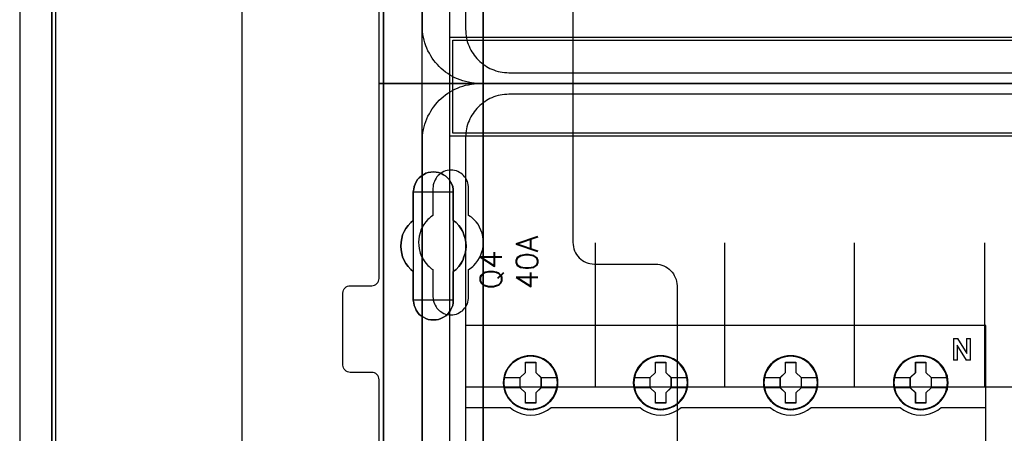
# Model space of a CAD drawing. Extents: x -543332 to -323966, y -9028 to 137422.
# Tile 127 of 250: x -445747 to -444383, y 26109 to 26681. Entities that reach past the tile are written whole.
import ezdxf

# ---------------------------------------------------------------- set-up
doc = ezdxf.new("R2010")
doc.units = 0
doc.header["$MEASUREMENT"] = 0
doc.layers.get('0').update_dxf_attribs({"color": 8})
for name, color, linetype in [('30', 7, 'Continuous'), ('45', 8, 'Continuous'), ('5', 7, 'Continuous'), ('50', 7, 'Continuous')]:
    doc.layers.add(name, color=color, linetype=linetype)
doc.styles.get("Standard").update_dxf_attribs({"font": 'txt', "bigfont": 'BIGFONT.SHX'})

# ---------------------------------------------------------------- blocks, each defined once
blk = doc.blocks.new('*U1106')
at = {"layer": '5', "color": 7}
for points in [[(452.691009, -801.191648), (452.691009, -20.805704)], [(452.691009, -20.805704), (452.691009, -801.191648)], [(498.624489, -386.338651), (498.624489, -323.250088), (498.624489, -298.744188), (498.624489, -173.234937), (498.624489, -148.780413), (498.624489, -78.807593), (498.624489, -73.721462), (499.243182, -73.721462), (511.823274, -73.721462), (512.441967, -73.721462), (512.441967, -78.807593), (512.441967, -78.807593), (512.441967, -386.338651)], [(512.442723, -386.341247), (512.442723, -78.807635), (512.442723, -73.721462), (511.824042, -73.721462), (511.824042, -73.721462), (499.244201, -73.721462), (498.62552, -73.721462), (498.62552, -78.807635), (498.62552, -148.781036), (498.62552, -173.235764), (498.62552, -298.746057), (498.62552, -323.25216), (498.62552, -386.341247)]]:
    blk.add_lwpolyline(points, dxfattribs=at)
at = {"layer": '5', "color": 59}
blk.add_lwpolyline([(452.691009, -12.740183), (452.691009, -801.190946), (452.691009, -12.740183)], close=True, dxfattribs=at)
at = {"layer": '5', "color": 7}
for points in [[(512.440072, -386.34188), (512.440072, -78.808532), (512.440072, -386.34188)], [(498.62552, -173.235771), (498.62552, -298.746832), (498.62552, -173.235771)], [(508.267581, -254.459032), (508.680179, -254.76733), (509.041202, -255.178395), (509.35065, -255.589461), (509.608524, -256.000526), (509.763248, -256.462974), (509.917972, -256.976805), (510.021122, -257.490636), (510.072696, -258.004468), (510.021122, -258.518299), (509.917972, -259.03213), (509.763248, -259.494579), (509.608524, -260.00841), (509.35065, -260.419475), (509.041202, -260.83054), (508.680179, -261.241605), (508.267581, -261.549904), (508.267581, -265.506405), (508.267581, -265.866087), (508.216007, -266.225769), (508.061283, -266.534068), (507.906558, -266.89375), (507.70026, -267.150666), (507.493961, -267.458964), (507.236087, -267.664497), (506.926639, -267.870029), (506.565616, -268.024179), (506.256168, -268.178328), (505.895145, -268.229711), (505.534122, -268.229711), (505.173099, -268.229711), (504.812076, -268.178328), (504.502628, -268.024179), (504.141605, -267.870029), (503.832156, -267.664497), (503.574283, -267.458964), (503.316409, -267.150666), (503.161685, -266.89375), (503.006961, -266.534068), (502.852237, -266.225769), (502.800662, -265.866087), (502.749087, -265.506405), (502.749087, -261.549904), (502.388064, -261.241605), (502.027041, -260.83054), (501.717593, -260.419475), (501.459719, -260.00841), (501.253421, -259.494579), (501.150271, -259.03213), (501.047122, -258.518299), (500.995547, -258.004468), (501.047122, -257.490636), (501.150271, -256.976805), (501.253421, -256.462974), (501.459719, -256.000526), (501.717593, -255.589461), (502.027041, -255.178395), (502.388064, -254.76733), (502.749087, -254.459032), (502.749087, -250.50253), (502.800662, -250.142848), (502.852237, -249.783167), (503.006961, -249.423485), (503.161685, -249.115186), (503.316409, -248.806887), (503.574283, -248.549971), (503.832156, -248.344439), (504.141605, -248.138906), (504.502628, -247.933374), (504.812076, -247.830607), (505.173099, -247.779224), (505.534122, -247.727841), (505.895145, -247.779224), (506.256168, -247.830607), (506.565616, -247.933374), (506.926639, -248.138906), (507.236087, -248.344439), (507.493961, -248.549971), (507.70026, -248.806887), (507.906558, -249.115186), (508.061283, -249.423485), (508.216007, -249.783167), (508.267581, -250.142848), (508.267581, -250.50253), (508.267581, -254.459032)], [(506.926639, -248.138906), (506.565616, -247.933374), (506.256168, -247.830607), (505.895145, -247.779224), (505.534122, -247.727841), (505.173099, -247.779224), (504.812076, -247.830607), (504.502628, -247.933374), (504.141605, -248.138906), (503.832156, -248.344439), (503.574283, -248.549971), (503.316409, -248.806887), (503.161685, -249.115186), (503.006961, -249.423485), (502.852237, -249.783167), (502.800662, -250.142848), (502.749087, -250.50253), (502.749087, -254.459032), (502.388064, -254.76733), (502.027041, -255.178395), (501.717593, -255.589461), (501.459719, -256.000526), (501.253421, -256.462974), (501.150271, -256.976805), (501.047122, -257.490636), (500.995547, -258.004468), (501.047122, -258.518299), (501.150271, -259.03213), (501.253421, -259.494579), (501.459719, -260.00841), (501.717593, -260.419475), (502.027041, -260.83054), (502.388064, -261.241605), (502.749087, -261.549904), (502.749087, -265.506405), (502.800662, -265.866087), (502.852237, -266.225769), (503.006961, -266.534068), (503.161685, -266.89375), (503.316409, -267.150666), (503.574283, -267.458964), (503.832156, -267.664497), (504.141605, -267.870029), (504.502628, -268.024179), (504.812076, -268.178328), (505.173099, -268.229711), (505.534122, -268.229711), (505.895145, -268.229711), (506.256168, -268.178328), (506.565616, -268.024179), (506.926639, -267.870029), (507.236087, -267.664497), (507.493961, -267.458964), (507.70026, -267.150666), (507.906558, -266.89375), (508.061283, -266.534068), (508.216007, -266.225769), (508.267581, -265.866087), (508.267581, -265.506405), (508.267581, -261.549904), (508.680179, -261.241605), (509.041202, -260.83054), (509.35065, -260.419475), (509.608524, -260.00841), (509.763248, -259.494579), (509.917972, -259.03213), (510.021122, -258.518299), (510.072696, -258.004468), (510.021122, -257.490636), (509.917972, -256.976805), (509.763248, -256.462974), (509.608524, -256.000526), (509.35065, -255.589461), (509.041202, -255.178395), (508.680179, -254.76733), (508.267581, -254.459032), (508.267581, -250.50253), (508.267581, -250.142848), (508.216007, -249.783167), (508.061283, -249.423485), (507.906558, -249.115186), (507.70026, -248.806887), (507.493961, -248.549971), (507.236087, -248.344439), (506.926639, -248.138906)], [(506.926639, -248.138906), (506.565616, -247.933374), (506.256168, -247.830607), (505.895145, -247.779224), (505.534122, -247.727841), (505.173099, -247.779224), (504.812076, -247.830607), (504.502628, -247.933374), (504.141605, -248.138906), (503.832156, -248.344439), (503.574283, -248.549971), (503.316409, -248.806887), (503.161685, -249.115186), (503.006961, -249.423485), (502.852237, -249.783167), (502.800662, -250.142848), (502.749087, -250.50253), (502.749087, -254.459032), (502.388064, -254.76733), (502.027041, -255.178395), (501.717593, -255.589461), (501.459719, -256.000526), (501.253421, -256.462974), (501.150271, -256.976805), (501.047122, -257.490636), (500.995547, -258.004468), (501.047122, -258.518299), (501.150271, -259.03213), (501.253421, -259.494579), (501.459719, -260.00841), (501.717593, -260.419475), (502.027041, -260.83054), (502.388064, -261.241605), (502.749087, -261.549904), (502.749087, -265.506405), (502.800662, -265.866087), (502.852237, -266.225769), (503.006961, -266.534068), (503.161685, -266.89375), (503.316409, -267.150666), (503.574283, -267.458964), (503.832156, -267.664497), (504.141605, -267.870029), (504.502628, -268.024179), (504.812076, -268.178328), (505.173099, -268.229711), (505.534122, -268.229711), (505.895145, -268.229711), (506.256168, -268.178328), (506.565616, -268.024179), (506.926639, -267.870029), (507.236087, -267.664497), (507.493961, -267.458964), (507.70026, -267.150666), (507.906558, -266.89375), (508.061283, -266.534068), (508.216007, -266.225769), (508.267581, -265.866087), (508.267581, -265.506405), (508.267581, -261.549904), (508.680179, -261.241605), (509.041202, -260.83054), (509.35065, -260.419475), (509.608524, -260.00841), (509.763248, -259.494579), (509.917972, -259.03213), (510.021122, -258.518299), (510.072696, -258.004468), (510.021122, -257.490636), (509.917972, -256.976805), (509.763248, -256.462974), (509.608524, -256.000526), (509.35065, -255.589461), (509.041202, -255.178395), (508.680179, -254.76733), (508.267581, -254.459032), (508.267581, -250.50253), (508.267581, -250.142848), (508.216007, -249.783167), (508.061283, -249.423485), (507.906558, -249.115186), (507.70026, -248.806887), (507.493961, -248.549971), (507.236087, -248.344439), (506.926639, -248.138906)], [(508.26734, -250.505736), (508.26734, -250.145639), (508.215757, -249.785541), (508.061006, -249.425444), (507.906254, -249.116789), (507.69992, -248.808134), (507.493585, -248.550921), (507.235666, -248.345151), (506.926164, -248.139381), (506.565078, -247.933611), (506.255575, -247.830726), (505.894489, -247.779284), (505.533403, -247.727841), (505.172317, -247.779284), (504.811231, -247.830726), (504.501729, -247.933611), (504.140643, -248.139381), (503.83114, -248.345151), (503.573222, -248.550921), (503.315303, -248.808134), (503.160552, -249.116789), (503.005801, -249.425444), (502.85105, -249.785541), (502.799466, -250.145639), (502.747882, -250.505736), (508.26734, -250.505736)], [(502.747882, -250.503088), (502.747882, -254.462051), (502.747882, -250.503088)], [(508.264689, -254.462051), (508.264689, -250.503088), (508.264689, -254.462051)], [(502.750533, -254.459403), (502.389213, -254.767738), (502.027892, -255.178852), (501.718188, -255.589966), (501.460102, -256.001079), (501.253633, -256.463582), (501.150399, -256.977474), (501.047164, -257.491366), (500.995547, -258.005258), (501.047164, -258.51915), (501.150399, -259.033041), (501.253633, -259.495544), (501.460102, -260.009436), (501.718188, -260.42055), (502.027892, -260.831663), (502.389213, -261.242777), (502.750533, -261.551112), (502.750533, -254.459403)], [(508.264689, -261.551112), (508.677948, -261.242777), (509.03955, -260.831663), (509.349494, -260.42055), (509.60778, -260.009436), (509.762752, -259.495544), (509.917724, -259.033041), (510.021039, -258.51915), (510.072696, -258.005258), (510.021039, -257.491366), (509.917724, -256.977474), (509.762752, -256.463582), (509.60778, -256.001079), (509.349494, -255.589966), (509.03955, -255.178852), (508.677948, -254.767738), (508.264689, -254.459403), (508.264689, -261.551112)], [(502.747882, -261.548464), (502.747882, -265.507427), (502.747882, -261.548464)], [(508.264689, -265.507427), (508.264689, -261.548464), (508.264689, -265.507427)], [(502.747882, -265.504779), (502.799466, -265.864676), (502.85105, -266.224573), (503.005801, -266.533055), (503.160552, -266.892952), (503.315303, -267.150021), (503.573222, -267.458504), (503.83114, -267.664159), (504.140643, -267.869815), (504.501729, -268.024056), (504.811231, -268.178298), (505.172317, -268.229711), (505.533403, -268.229711), (505.894489, -268.229711), (506.255575, -268.178298), (506.565078, -268.024056), (506.926164, -267.869815), (507.235666, -267.664159), (507.493585, -267.458504), (507.69992, -267.150021), (507.906254, -266.892952), (508.061006, -266.533055), (508.215757, -266.224573), (508.26734, -265.864676), (508.26734, -265.504779), (502.747882, -265.504779)]]:
    blk.add_lwpolyline(points, close=True, dxfattribs=at)
at = {"layer": '50', "color": 7}
for points in [[(448.234617, -20.558787), (448.234617, -801.133213)], [(453.20531, -20.552831), (453.20531, -801.136518)], [(478.978688, -84.554755), (478.978688, -397.907699)], [(503.983265, -85.921426), (839.76091, -85.921426), (839.76091, -735.000783), (503.983265, -735.000783), (503.983265, -85.921426)], [(507.824617, -92.486155), (835.919558, -92.486155), (835.919558, -379.414356), (507.824617, -379.414356), (507.824617, -92.486155)], [(507.824617, -229.100851), (835.919558, -229.100851), (835.919558, -242.79966), (507.824617, -242.79966), (507.824617, -229.100851)]]:
    blk.add_lwpolyline(points, dxfattribs=at)
blk.add_lwpolyline([(508.238179, -229.513961), (835.505996, -229.513961), (835.505996, -242.386551), (508.238179, -242.386551), (508.238179, -229.513961)], close=True, dxfattribs=at)
blk = doc.blocks.new('*U1107')
at = {"layer": '50', "color": 7}
for points in [[(832.001083, -235.501397), (512.000243, -235.501397), (511.580239, -235.501397), (511.181235, -235.459362), (510.782232, -235.417327), (510.383228, -235.333258), (509.984225, -235.249188), (509.606221, -235.144101), (509.228218, -235.017997), (508.871215, -234.870875), (508.514212, -234.723754), (508.178209, -234.534597), (507.842206, -234.345441), (507.506203, -234.135267), (507.1912, -233.925093), (506.897197, -233.672885), (506.603195, -233.420676), (506.330192, -233.168468), (506.07819, -232.895242), (505.826188, -232.600998), (505.574186, -232.306755), (505.364184, -231.991494), (505.154182, -231.655216), (504.96518, -231.318938), (504.776178, -230.98266), (504.629177, -230.625365), (504.482176, -230.26807), (504.356175, -229.889757), (504.251174, -229.511444), (504.167173, -229.112114), (504.083172, -228.712784), (504.041172, -228.313453), (503.999172, -227.914123), (503.999172, -227.493776), (503.999172, -168.476979)], [(515.970229, -234.010496), (827.968097, -234.010496)], [(509.985212, -93.002352), (509.985212, -227.999417), (510.006212, -228.314683), (510.027212, -228.62995), (510.048212, -228.924198), (510.111213, -229.218447), (510.174213, -229.512696), (510.258213, -229.806944), (510.342213, -230.080175), (510.468214, -230.353406), (510.573214, -230.605619), (510.699214, -230.87885), (510.846215, -231.131063), (511.014215, -231.362258), (511.182216, -231.593454), (511.350216, -231.824649), (511.539217, -232.055844), (511.728217, -232.245004), (511.938218, -232.455182), (512.169218, -232.644342), (512.379219, -232.812484), (512.63122, -232.980626), (512.86222, -233.148768), (513.114221, -233.274874), (513.366222, -233.421999), (513.639222, -233.527087), (513.912223, -233.632176), (514.185224, -233.737265), (514.479225, -233.821336), (514.773226, -233.884389), (515.067226, -233.926425), (515.361227, -233.96846), (515.676228, -233.989478), (515.970229, -234.010496)]]:
    blk.add_lwpolyline(points, dxfattribs=at)
blk = doc.blocks.new('*U1108')
at = {"layer": '30', "color": 7}
blk.add_lwpolyline([(524.841258, -213.484137), (524.841258, -235.501397), (498.012275, -235.501397), (498.012275, -208.508866)], dxfattribs=at)
blk.add_lwpolyline([(524.841258, -213.484137), (524.841258, -235.501397), (498.012275, -235.501397), (498.012275, -208.508866)], dxfattribs=at)
blk = doc.blocks.new('*U1118')
at = {"layer": '50', "color": 7}
for points in [[(503.999172, -302.523166), (503.999172, -243.506369), (503.999172, -243.086022), (504.041172, -242.686692), (504.083172, -242.287361), (504.167173, -241.888031), (504.251174, -241.488701), (504.356175, -241.110388), (504.482176, -240.753093), (504.629177, -240.37478), (504.776178, -240.017485), (504.96518, -239.681207), (505.154182, -239.344929), (505.364184, -239.00865), (505.574186, -238.714407), (505.826188, -238.399147), (506.07819, -238.104903), (506.330192, -237.831677), (506.603195, -237.579469), (506.897197, -237.32726), (507.1912, -237.075052), (507.506203, -236.864878), (507.842206, -236.654704), (508.178209, -236.465548), (508.514212, -236.276391), (508.871215, -236.12927), (509.228218, -235.982148), (509.606221, -235.856044), (509.984225, -235.750957), (510.383228, -235.666887), (510.782232, -235.582818), (511.181235, -235.540783), (511.580239, -235.519766), (512.000243, -235.498748), (832.001083, -235.498748)], [(827.968097, -236.992297), (515.970229, -236.992297), (515.676228, -237.013315), (515.361227, -237.034332), (515.067226, -237.076367), (514.773226, -237.118401), (514.479225, -237.181454), (514.185224, -237.265523), (513.912223, -237.37061), (513.639222, -237.475697), (513.366222, -237.580784), (513.114221, -237.727906), (512.86222, -237.85401), (512.63122, -238.022149), (512.379219, -238.190288), (512.169218, -238.358427), (511.938218, -238.547583), (511.728217, -238.757757), (511.539217, -238.946914), (511.350216, -239.178105), (511.182216, -239.409296), (511.014215, -239.640487), (510.846215, -239.871678), (510.699214, -240.123887), (510.573214, -240.397113), (510.468214, -240.649321), (510.342213, -240.922547), (510.258213, -241.195773), (510.174213, -241.490017), (510.111213, -241.78426), (510.048212, -242.078503), (510.027212, -242.372747), (510.006212, -242.688007), (509.985212, -243.003268), (509.985212, -377.997901)], [(827.968097, -236.992297), (515.970229, -236.992297), (515.676228, -237.013315), (515.361227, -237.034332), (515.067226, -237.076367), (514.773226, -237.118402), (514.479225, -237.181455), (514.185224, -237.265525), (513.912223, -237.370613), (513.639222, -237.4757), (513.366222, -237.580788), (513.114221, -237.72791), (512.86222, -237.854016), (512.63122, -238.022156), (512.379219, -238.190296), (512.169218, -238.358436), (511.938218, -238.547594), (511.728217, -238.757769), (511.539217, -238.946927), (511.350216, -239.178119), (511.182216, -239.409312), (511.014215, -239.640505), (510.846215, -239.871698), (510.699214, -240.123908), (510.573214, -240.397136), (510.468214, -240.649346), (510.342213, -240.922574), (510.258213, -241.195801), (510.174213, -241.490047), (510.111213, -241.784292), (510.048212, -242.078537), (510.027212, -242.372782), (510.006212, -242.688045), (509.985212, -243.003308), (509.985212, -277.514077), (834.016113, -277.514077)], [(827.968097, -236.992297), (515.970229, -236.992297), (515.676228, -237.013315), (515.361227, -237.034332), (515.067226, -237.076367), (514.773226, -237.118402), (514.479225, -237.181455), (514.185224, -237.265525), (513.912223, -237.370613), (513.639222, -237.4757), (513.366222, -237.580788), (513.114221, -237.72791), (512.86222, -237.854016), (512.63122, -238.022156), (512.379219, -238.190296), (512.169218, -238.358436), (511.938218, -238.547594), (511.728217, -238.757769), (511.539217, -238.946927), (511.350216, -239.178119), (511.182216, -239.409312), (511.014215, -239.640505), (510.846215, -239.871698), (510.699214, -240.123908), (510.573214, -240.397136), (510.468214, -240.649346), (510.342213, -240.922574), (510.258213, -241.195801), (510.174213, -241.490047), (510.111213, -241.784292), (510.048212, -242.078537), (510.027212, -242.372782), (510.006212, -242.688045), (509.985212, -243.003308), (509.985212, -277.514077), (834.016113, -277.514077)], [(527.95924, -277.556447), (527.95924, -257.54713)], [(545.872295, -277.556447), (545.872295, -257.54713)], [(563.848974, -277.556447), (563.848974, -257.54713)], [(581.907835, -277.556447), (581.907835, -257.54713)]]:
    blk.add_lwpolyline(points, dxfattribs=at)
blk = doc.blocks.new('*U1119')
at = {"layer": '30', "color": 7}
for points in [[(498.012275, -344.481933), (498.012275, -276.516588), (497.989898, -276.313975), (497.92277, -276.111363), (497.833266, -275.931262), (497.699009, -275.773675), (497.564752, -275.661112), (497.385743, -275.571062), (497.206734, -275.526037), (497.005349, -275.503524), (494.006947, -275.503524), (494.006947, -275.503524), (493.805562, -275.481012), (493.626552, -275.413474), (493.447543, -275.323424), (493.313287, -275.188349), (493.17903, -275.053273), (493.089525, -274.873173), (493.022397, -274.693073), (493.000021, -274.49046), (493.000021, -264.539919), (493.022397, -264.314794), (493.089525, -264.112181), (493.17903, -263.932081), (493.313287, -263.797006), (493.447543, -263.66193), (493.626552, -263.57188), (493.805562, -263.526855), (494.006947, -263.504343), (497.005349, -263.504343), (497.206734, -263.48183), (497.385743, -263.436805), (497.564752, -263.324242), (497.699009, -263.21168), (497.833266, -263.054092), (497.92277, -262.873992), (497.989898, -262.693891), (498.012275, -262.491279), (498.012275, -235.498748), (524.841258, -235.498748), (524.841258, -257.516008), (524.863635, -257.808671), (524.908387, -258.101334), (524.975515, -258.393997), (525.06502, -258.664148), (525.199277, -258.934298), (525.35591, -259.181936), (525.534919, -259.407061), (525.713928, -259.632187), (525.937689, -259.812287), (526.16145, -259.992387), (526.407588, -260.149975), (526.676101, -260.262538), (526.944615, -260.3751), (527.213129, -260.442638), (527.526394, -260.487663), (527.817284, -260.510175), (536.297839, -260.510175), (536.588729, -260.532688), (536.879618, -260.577713), (537.170508, -260.645251), (537.439022, -260.757813), (537.707535, -260.870376), (537.953673, -261.027964), (538.177434, -261.208064), (538.378819, -261.388164), (538.580204, -261.61329), (538.759213, -261.838415), (538.89347, -262.086053), (539.027727, -262.356203), (539.139608, -262.626354), (539.206736, -262.919017), (539.251488, -263.21168), (539.273865, -263.504343), (539.273865, -357.494179)], [(494.006947, -275.503524), (493.805562, -275.481012), (493.626552, -275.413474), (493.447543, -275.323424), (493.313287, -275.188349), (493.17903, -275.053273), (493.089525, -274.873173), (493.022397, -274.693073), (493.000021, -274.49046), (493.000021, -264.539919), (493.022397, -264.314794), (493.089525, -264.112181), (493.17903, -263.932081), (493.313287, -263.797006), (493.447543, -263.66193), (493.626552, -263.57188), (493.805562, -263.526855), (494.006947, -263.504343), (497.005349, -263.504343), (497.206734, -263.48183), (497.385743, -263.436805), (497.564752, -263.324242), (497.699009, -263.21168), (497.833266, -263.054092), (497.92277, -262.873992), (497.989898, -262.693891), (498.012275, -262.491279), (498.012275, -235.498748), (524.841258, -235.498748), (524.841258, -257.516008), (524.863635, -257.808671), (524.908387, -258.101334), (524.975515, -258.393997), (525.06502, -258.664148), (525.199277, -258.934298), (525.35591, -259.181936), (525.534919, -259.407061), (525.713928, -259.632187), (525.937689, -259.812287), (526.16145, -259.992387), (526.407588, -260.149975), (526.676101, -260.262538), (526.944615, -260.3751), (527.213129, -260.442638), (527.526394, -260.487663), (527.817284, -260.510175), (536.297839, -260.510175), (536.588729, -260.532688), (536.879618, -260.577713), (537.170508, -260.645251), (537.439022, -260.757813), (537.707535, -260.870376), (537.953673, -261.027964), (538.177434, -261.208064), (538.378819, -261.388164), (538.580204, -261.61329), (538.759213, -261.838415), (538.89347, -262.086053), (539.027727, -262.356203), (539.139608, -262.626354), (539.206736, -262.919017), (539.251488, -263.21168), (539.273865, -263.504343), (539.273865, -357.494179)], [(498.012275, -344.481933), (498.012275, -276.516588), (497.989898, -276.313975), (497.92277, -276.111363), (497.833266, -275.931262), (497.699009, -275.773675), (497.564752, -275.661112), (497.385743, -275.571062), (497.206734, -275.526037), (497.005349, -275.503524), (494.006947, -275.503524)], [(510.408935, -265.014208), (510.408935, -261.254184), (510.610341, -261.119094), (510.789369, -260.984003), (510.968396, -260.848913), (511.125046, -260.691307), (511.415965, -260.35358), (511.684507, -259.993338), (511.908291, -259.633097), (512.087319, -259.227825), (512.243968, -258.822553), (512.35586, -258.417281), (512.422996, -257.989494), (512.445374, -257.539192), (512.422996, -257.111405), (512.35586, -256.661102), (512.266347, -256.233315), (512.109697, -255.805528), (511.93067, -255.400256), (511.706885, -254.994984), (511.438344, -254.634743), (511.125046, -254.319531), (510.968396, -254.18444), (510.789369, -254.026835), (510.610341, -253.891744), (510.408935, -253.756653), (510.408935, -250.019145), (510.386557, -249.771479), (510.364178, -249.523813), (510.297043, -249.276147), (510.229907, -249.050996), (510.118015, -248.825845), (510.006123, -248.623209), (509.849474, -248.420573), (509.692825, -248.240452), (509.536176, -248.082846), (509.334769, -247.92524), (509.133363, -247.812665), (508.931957, -247.700089), (508.708173, -247.610029), (508.46201, -247.542484), (508.215847, -247.497453), (507.969684, -247.497453), (507.701143, -247.497453), (507.45498, -247.542484), (507.208817, -247.610029), (506.985032, -247.700089), (506.761248, -247.812665), (506.559842, -247.92524), (506.358435, -248.082846), (506.179408, -248.240452), (506.022759, -248.420573), (505.888488, -248.623209), (505.754217, -248.825845), (505.664703, -249.050996), (505.57519, -249.276147), (505.508054, -249.523813), (505.485676, -249.771479), (505.463297, -250.019145), (505.463297, -253.756653), (505.28427, -253.891744), (505.105242, -254.026835), (504.926215, -254.18444), (504.769565, -254.342046), (504.478646, -254.657258), (504.210104, -255.017499), (503.98632, -255.400256), (503.807292, -255.783013), (503.673021, -256.188285), (503.561129, -256.616072), (503.493994, -257.043859), (503.471615, -257.471646), (503.493994, -257.921948), (503.538751, -258.349735), (503.605886, -258.574887), (503.650643, -258.777523), (503.717778, -259.002674), (503.807292, -259.20531), (503.896806, -259.430461), (504.008698, -259.633097), (504.12059, -259.835733), (504.254861, -260.038369), (504.501024, -260.376095), (504.769565, -260.691307), (504.926215, -260.848913), (505.082864, -260.984003), (505.261891, -261.141609), (505.463297, -261.254184), (505.463297, -265.014208), (505.485676, -265.261874), (505.508054, -265.50954), (505.57519, -265.757206), (505.664703, -265.982357), (505.754217, -266.207508), (505.888488, -266.410144), (506.022759, -266.61278), (506.179408, -266.792901), (506.358435, -266.950507), (506.559842, -267.085597), (506.761248, -267.220688), (506.985032, -267.333264), (507.208817, -267.423324), (507.45498, -267.490869), (507.701143, -267.513385), (507.969684, -267.5359), (508.215847, -267.513385), (508.46201, -267.490869), (508.708173, -267.423324), (508.931957, -267.333264), (509.133363, -267.220688), (509.334769, -267.085597), (509.536176, -266.950507), (509.692825, -266.792901), (509.849474, -266.61278), (510.006123, -266.410144), (510.118015, -266.207508), (510.229907, -265.982357), (510.297043, -265.757206), (510.364178, -265.50954), (510.386557, -265.261874), (510.408935, -265.014208)]]:
    blk.add_lwpolyline(points, dxfattribs=at)
blk = doc.blocks.new('*U1120')
at = {"layer": '45', "color": 7}
for points in [[(582.040387, -268.997671), (509.961353, -268.997671), (509.961353, -351.066058), (582.040387, -351.066058), (582.040387, -268.997671)], [(582.016528, -269.021504), (509.982561, -269.021504), (509.982561, -351.044873), (582.016528, -351.044873), (582.016528, -269.021504)], [(522.760558, -276.924985), (522.738147, -276.476776), (522.665311, -276.023033), (522.514037, -275.596957), (522.334749, -275.181949), (522.099433, -274.794607), (521.819296, -274.446), (521.488734, -274.12506), (521.124556, -273.848388), (520.754774, -273.604916), (520.323363, -273.422312), (519.891951, -273.295043), (519.438129, -273.212041), (518.984306, -273.184374), (518.530484, -273.212041), (518.087867, -273.295043), (517.639647, -273.422312), (517.225044, -273.604916), (516.838454, -273.848388), (516.479878, -274.12506), (516.143714, -274.446), (515.880385, -274.794607), (515.639466, -275.181949), (515.437768, -275.596957), (515.32011, -276.023033), (515.230466, -276.476776), (515.202452, -276.924985), (515.230466, -277.373194), (515.32011, -277.810337), (515.437768, -278.241946), (515.639466, -278.651421), (515.880385, -279.044296), (516.143714, -279.40397), (516.479878, -279.719376), (516.838454, -279.996049), (517.225044, -280.228453), (517.639647, -280.411057), (518.087867, -280.549393), (518.530484, -280.637929), (518.984306, -280.660062), (519.438129, -280.637929), (519.891951, -280.549393), (520.323363, -280.411057), (520.754774, -280.228453), (521.124556, -279.996049), (521.488734, -279.719376), (521.819296, -279.40397), (522.099433, -279.044296), (522.334749, -278.651421), (522.514037, -278.241946), (522.665311, -277.810337), (522.738147, -277.373194), (522.760558, -276.924985)], [(522.760558, -276.924985), (522.738147, -276.476776), (522.665311, -276.023033), (522.514037, -275.596957), (522.334749, -275.181949), (522.099433, -274.794607), (521.819296, -274.446), (521.488734, -274.12506), (521.124556, -273.848388), (520.754774, -273.604916), (520.323363, -273.422312), (519.891951, -273.295043), (519.438129, -273.212041), (518.984306, -273.184374), (518.530484, -273.212041), (518.087867, -273.295043), (517.639647, -273.422312), (517.225044, -273.604916), (516.838454, -273.848388), (516.479878, -274.12506), (516.143714, -274.446), (515.880385, -274.794607), (515.639466, -275.181949), (515.437768, -275.596957), (515.32011, -276.023033), (515.230466, -276.476776), (515.202452, -276.924985), (515.230466, -277.373194), (515.32011, -277.810337), (515.437768, -278.241946), (515.639466, -278.651421), (515.880385, -279.044296), (516.143714, -279.40397), (516.479878, -279.719376), (516.838454, -279.996049), (517.225044, -280.228453), (517.639647, -280.411057), (518.087867, -280.549393), (518.530484, -280.637929), (518.984306, -280.660062), (519.438129, -280.637929), (519.891951, -280.549393), (520.323363, -280.411057), (520.754774, -280.228453), (521.124556, -279.996049), (521.488734, -279.719376), (521.819296, -279.40397), (522.099433, -279.044296), (522.334749, -278.651421), (522.514037, -278.241946), (522.665311, -277.810337), (522.738147, -277.373194), (522.760558, -276.924985)], [(540.777002, -276.924985), (540.74899, -276.476776), (540.681759, -276.023033), (540.524889, -275.596957), (540.345608, -275.181949), (540.110302, -274.789074), (539.830176, -274.446), (539.499627, -274.12506), (539.135463, -273.848388), (538.765696, -273.604916), (538.334302, -273.422312), (537.90851, -273.295043), (537.449103, -273.212041), (536.995299, -273.184374), (536.541494, -273.212041), (536.098895, -273.295043), (535.650693, -273.422312), (535.241709, -273.604916), (534.849532, -273.848388), (534.49097, -274.12506), (534.160421, -274.446), (533.897103, -274.789074), (533.650592, -275.181949), (533.454503, -275.596957), (533.331248, -276.023033), (533.241607, -276.476776), (533.213595, -276.924985), (533.241607, -277.373194), (533.331248, -277.810337), (533.454503, -278.236412), (533.650592, -278.651421), (533.897103, -279.044296), (534.160421, -279.40397), (534.49097, -279.719376), (534.849532, -279.996049), (535.241709, -280.228453), (535.650693, -280.411057), (536.098895, -280.549393), (536.541494, -280.637929), (536.995299, -280.660062), (537.449103, -280.637929), (537.90851, -280.549393), (538.334302, -280.411057), (538.765696, -280.228453), (539.135463, -279.996049), (539.499627, -279.719376), (539.830176, -279.40397), (540.110302, -279.044296), (540.345608, -278.651421), (540.524889, -278.236412), (540.681759, -277.810337), (540.74899, -277.373194), (540.777002, -276.924985)], [(540.777002, -276.924985), (540.74899, -276.476776), (540.681759, -276.023033), (540.524889, -275.596957), (540.345608, -275.181949), (540.110302, -274.789074), (539.830176, -274.446), (539.499627, -274.12506), (539.135463, -273.848388), (538.765696, -273.604916), (538.334302, -273.422312), (537.90851, -273.295043), (537.449103, -273.212041), (536.995299, -273.184374), (536.541494, -273.212041), (536.098895, -273.295043), (535.650693, -273.422312), (535.241709, -273.604916), (534.849532, -273.848388), (534.49097, -274.12506), (534.160421, -274.446), (533.897103, -274.789074), (533.650592, -275.181949), (533.454503, -275.596957), (533.331248, -276.023033), (533.241607, -276.476776), (533.213595, -276.924985), (533.241607, -277.373194), (533.331248, -277.810337), (533.454503, -278.236412), (533.650592, -278.651421), (533.897103, -279.044296), (534.160421, -279.40397), (534.49097, -279.719376), (534.849532, -279.996049), (535.241709, -280.228453), (535.650693, -280.411057), (536.098895, -280.549393), (536.541494, -280.637929), (536.995299, -280.660062), (537.449103, -280.637929), (537.90851, -280.549393), (538.334302, -280.411057), (538.765696, -280.228453), (539.135463, -279.996049), (539.499627, -279.719376), (539.830176, -279.40397), (540.110302, -279.044296), (540.345608, -278.651421), (540.524889, -278.236412), (540.681759, -277.810337), (540.74899, -277.373194), (540.777002, -276.924985)], [(540.755794, -276.924969), (540.727938, -276.4793), (540.661085, -276.028129), (540.505094, -275.604469), (540.326819, -275.191812), (540.092833, -274.801164), (539.814277, -274.460035), (539.485582, -274.140914), (539.12346, -273.865809), (538.755768, -273.623718), (538.326792, -273.442149), (537.903389, -273.315601), (537.446558, -273.23307), (536.995299, -273.205559), (536.544039, -273.23307), (536.103922, -273.315601), (535.658234, -273.442149), (535.251543, -273.623718), (534.861566, -273.865809), (534.505015, -274.140914), (534.17632, -274.460035), (533.914478, -274.801164), (533.669349, -275.191812), (533.474361, -275.604469), (533.351796, -276.028129), (533.262659, -276.4793), (533.234803, -276.924969), (533.262659, -277.370638), (533.351796, -277.805303), (533.474361, -278.228964), (533.669349, -278.64162), (533.914478, -279.032268), (534.17632, -279.389904), (534.505015, -279.703523), (534.861566, -279.978627), (535.251543, -280.209715), (535.658234, -280.391283), (536.103922, -280.528836), (536.544039, -280.616869), (536.995299, -280.638877), (537.446558, -280.616869), (537.903389, -280.528836), (538.326792, -280.391283), (538.755768, -280.209715), (539.12346, -279.978627), (539.485582, -279.703523), (539.814277, -279.389904), (540.092833, -279.032268), (540.326819, -278.64162), (540.505094, -278.228964), (540.661085, -277.805303), (540.727938, -277.370638), (540.755794, -276.924969)], [(558.788145, -276.924985), (558.765727, -276.476776), (558.692869, -276.023033), (558.535943, -275.596957), (558.356599, -275.181949), (558.121211, -274.789074), (557.840986, -274.446), (557.515926, -274.12506), (557.151634, -273.848388), (556.776134, -273.604916), (556.350193, -273.422312), (555.918647, -273.295043), (555.464684, -273.212041), (555.01072, -273.184374), (554.556757, -273.212041), (554.114002, -273.295043), (553.665643, -273.422312), (553.250911, -273.604916), (552.864201, -273.848388), (552.505514, -274.12506), (552.169245, -274.446), (551.905834, -274.789074), (551.659236, -275.181949), (551.463079, -275.596957), (551.345385, -276.023033), (551.255713, -276.476776), (551.222086, -276.924985), (551.255713, -277.373194), (551.345385, -277.810337), (551.463079, -278.236412), (551.659236, -278.651421), (551.905834, -279.044296), (552.169245, -279.40397), (552.505514, -279.719376), (552.864201, -279.996049), (553.250911, -280.228453), (553.665643, -280.411057), (554.114002, -280.549393), (554.556757, -280.637929), (555.01072, -280.660062), (555.464684, -280.637929), (555.918647, -280.549393), (556.350193, -280.411057), (556.776134, -280.228453), (557.151634, -279.996049), (557.515926, -279.719376), (557.840986, -279.40397), (558.121211, -279.044296), (558.356599, -278.651421), (558.535943, -278.236412), (558.692869, -277.810337), (558.765727, -277.373194), (558.788145, -276.924985)], [(558.788145, -276.924985), (558.765727, -276.476776), (558.692869, -276.023033), (558.535943, -275.596957), (558.356599, -275.181949), (558.121211, -274.789074), (557.840986, -274.446), (557.515926, -274.12506), (557.151634, -273.848388), (556.776134, -273.604916), (556.350193, -273.422312), (555.918647, -273.295043), (555.464684, -273.212041), (555.01072, -273.184374), (554.556757, -273.212041), (554.114002, -273.295043), (553.665643, -273.422312), (553.250911, -273.604916), (552.864201, -273.848388), (552.505514, -274.12506), (552.169245, -274.446), (551.905834, -274.789074), (551.659236, -275.181949), (551.463079, -275.596957), (551.345385, -276.023033), (551.255713, -276.476776), (551.222086, -276.924985), (551.255713, -277.373194), (551.345385, -277.810337), (551.463079, -278.236412), (551.659236, -278.651421), (551.905834, -279.044296), (552.169245, -279.40397), (552.505514, -279.719376), (552.864201, -279.996049), (553.250911, -280.228453), (553.665643, -280.411057), (554.114002, -280.549393), (554.556757, -280.637929), (555.01072, -280.660062), (555.464684, -280.637929), (555.918647, -280.549393), (556.350193, -280.411057), (556.776134, -280.228453), (557.151634, -279.996049), (557.515926, -279.719376), (557.840986, -279.40397), (558.121211, -279.044296), (558.356599, -278.651421), (558.535943, -278.236412), (558.692869, -277.810337), (558.765727, -277.373194), (558.788145, -276.924985)], [(558.766937, -276.924969), (558.744652, -276.4793), (558.672228, -276.028129), (558.516237, -275.604469), (558.337962, -275.191812), (558.103975, -274.801164), (557.82542, -274.460035), (557.502296, -274.140914), (557.140174, -273.865809), (556.76691, -273.623718), (556.343506, -273.442149), (555.914531, -273.315601), (555.463272, -273.23307), (555.012012, -273.205559), (554.560753, -273.23307), (554.120636, -273.315601), (553.674947, -273.442149), (553.262686, -273.623718), (552.878279, -273.865809), (552.521729, -274.140914), (552.187462, -274.460035), (551.925621, -274.801164), (551.680492, -275.191812), (551.485503, -275.604469), (551.36851, -276.028129), (551.279372, -276.4793), (551.245946, -276.924969), (551.279372, -277.370638), (551.36851, -277.805303), (551.485503, -278.228964), (551.680492, -278.64162), (551.925621, -279.032268), (552.187462, -279.389904), (552.521729, -279.703523), (552.878279, -279.978627), (553.262686, -280.209715), (553.674947, -280.391283), (554.120636, -280.528836), (554.560753, -280.616869), (555.012012, -280.638877), (555.463272, -280.616869), (555.914531, -280.528836), (556.343506, -280.391283), (556.76691, -280.209715), (557.140174, -279.978627), (557.502296, -279.703523), (557.82542, -279.389904), (558.103975, -279.032268), (558.337962, -278.64162), (558.516237, -278.228964), (558.672228, -277.805303), (558.744652, -277.370638), (558.766937, -276.924969)], [(576.799288, -276.919689), (576.771265, -276.471479), (576.704011, -276.017737), (576.547086, -275.591661), (576.367742, -275.176653), (576.132353, -274.783778), (575.852129, -274.440704), (575.521464, -274.119764), (575.157173, -273.843092), (574.787276, -273.59962), (574.355731, -273.417016), (573.92979, -273.289747), (573.470222, -273.206745), (573.016258, -273.179078), (572.562295, -273.206745), (572.11954, -273.289747), (571.671181, -273.417016), (571.262054, -273.59962), (570.86974, -273.843092), (570.511052, -274.119764), (570.180388, -274.440704), (569.916977, -274.783778), (569.670379, -275.176653), (569.474222, -275.591661), (569.350923, -276.017737), (569.261252, -276.471479), (569.233229, -276.919689), (569.261252, -277.367898), (569.350923, -277.80504), (569.474222, -278.231116), (569.670379, -278.646125), (569.916977, -279.038999), (570.180388, -279.398673), (570.511052, -279.71408), (570.86974, -279.990752), (571.262054, -280.223157), (571.671181, -280.405761), (572.11954, -280.544097), (572.562295, -280.632632), (573.016258, -280.654766), (573.470222, -280.632632), (573.92979, -280.544097), (574.355731, -280.405761), (574.787276, -280.223157), (575.157173, -279.990752), (575.521464, -279.71408), (575.852129, -279.398673), (576.132353, -279.038999), (576.367742, -278.646125), (576.547086, -278.231116), (576.704011, -277.80504), (576.771265, -277.367898), (576.799288, -276.919689)], [(576.799288, -276.919689), (576.771265, -276.471479), (576.704011, -276.017737), (576.547086, -275.591661), (576.367742, -275.176653), (576.132353, -274.783778), (575.852129, -274.440704), (575.521464, -274.119764), (575.157173, -273.843092), (574.787276, -273.59962), (574.355731, -273.417016), (573.92979, -273.289747), (573.470222, -273.206745), (573.016258, -273.179078), (572.562295, -273.206745), (572.11954, -273.289747), (571.671181, -273.417016), (571.262054, -273.59962), (570.86974, -273.843092), (570.511052, -274.119764), (570.180388, -274.440704), (569.916977, -274.783778), (569.670379, -275.176653), (569.474222, -275.591661), (569.350923, -276.017737), (569.261252, -276.471479), (569.233229, -276.919689), (569.261252, -277.367898), (569.350923, -277.80504), (569.474222, -278.231116), (569.670379, -278.646125), (569.916977, -279.038999), (570.180388, -279.398673), (570.511052, -279.71408), (570.86974, -279.990752), (571.262054, -280.223157), (571.671181, -280.405761), (572.11954, -280.544097), (572.562295, -280.632632), (573.016258, -280.654766), (573.470222, -280.632632), (573.92979, -280.544097), (574.355731, -280.405761), (574.787276, -280.223157), (575.157173, -279.990752), (575.521464, -279.71408), (575.852129, -279.398673), (576.132353, -279.038999), (576.367742, -278.646125), (576.547086, -278.231116), (576.704011, -277.80504), (576.771265, -277.367898), (576.799288, -276.919689)], [(576.778079, -276.919673), (576.750224, -276.474004), (576.68337, -276.022833), (576.52738, -275.599172), (576.349104, -275.186516), (576.115118, -274.795868), (575.836563, -274.454738), (575.507867, -274.135618), (575.145746, -273.860513), (574.778053, -273.618421), (574.349078, -273.436853), (573.925674, -273.310305), (573.468843, -273.227773), (573.017584, -273.200263), (572.566324, -273.227773), (572.126207, -273.310305), (571.680519, -273.436853), (571.273828, -273.618421), (570.883851, -273.860513), (570.5273, -274.135618), (570.198605, -274.454738), (569.936763, -274.795868), (569.691635, -275.186516), (569.496646, -275.599172), (569.374082, -276.022833), (569.284944, -276.474004), (569.257088, -276.919673), (569.284944, -277.365342), (569.374082, -277.800007), (569.496646, -278.223667), (569.691635, -278.636324), (569.936763, -279.026972), (570.198605, -279.384608), (570.5273, -279.698226), (570.883851, -279.973331), (571.273828, -280.204418), (571.680519, -280.385987), (572.126207, -280.523539), (572.566324, -280.611573), (573.017584, -280.633581), (573.468843, -280.611573), (573.925674, -280.523539), (574.349078, -280.385987), (574.778053, -280.204418), (575.145746, -279.973331), (575.507867, -279.698226), (575.836563, -279.384608), (576.115118, -279.026972), (576.349104, -278.636324), (576.52738, -278.223667), (576.68337, -277.800007), (576.750224, -277.365342), (576.778079, -276.919673)], [(518.271079, -274.087388), (519.714211, -274.087388), (519.714211, -275.506914), (520.432947, -276.211132), (520.432947, -277.630657), (519.714211, -278.345965), (519.714211, -279.7544), (518.271079, -279.7544), (518.271079, -278.345965), (517.535364, -277.630657), (517.535364, -276.211132), (518.271079, -275.506914), (518.271079, -274.087388)], [(518.271079, -274.087388), (519.714211, -274.087388), (519.714211, -274.087388), (519.714211, -275.506914), (519.714211, -275.506914), (520.432947, -276.211132), (520.432947, -276.211132), (520.432947, -277.630657), (520.432947, -277.630657), (519.714211, -278.345965), (519.714211, -278.345965), (519.714211, -279.7544), (519.714211, -279.7544), (518.271079, -279.7544), (518.271079, -279.7544), (518.271079, -278.345965), (518.271079, -278.345965), (517.535364, -277.630657), (517.535364, -277.630657), (517.535364, -276.211132), (517.535364, -276.211132), (518.271079, -275.506914), (518.271079, -275.506914), (518.271079, -274.087388), (518.271079, -274.087388)], [(518.281517, -274.108574), (519.703524, -274.108574), (519.703524, -275.516822), (520.411739, -276.215446), (520.411739, -277.623694), (519.703524, -278.33332), (519.703524, -279.730567), (518.281517, -279.730567), (518.281517, -278.33332), (517.556573, -277.623694), (517.556573, -276.215446), (518.281517, -275.516822), (518.281517, -274.108574)], [(536.287881, -274.087388), (537.725354, -274.087388), (537.725354, -275.506976), (538.44409, -276.20568), (538.44409, -277.630813), (537.725354, -278.346152), (537.725354, -279.749104), (536.287881, -279.749104), (536.287881, -278.346152), (535.546507, -277.630813), (535.546507, -276.20568), (536.287881, -275.506976), (536.287881, -274.087388)], [(536.287881, -274.087388), (537.725354, -274.087388), (537.725354, -274.087388), (537.725354, -275.506976), (537.725354, -275.506976), (538.44409, -276.20568), (538.44409, -276.20568), (538.44409, -277.630813), (538.44409, -277.630813), (537.725354, -278.346152), (537.725354, -278.346152), (537.725354, -279.749104), (537.725354, -279.749104), (536.287881, -279.749104), (536.287881, -279.749104), (536.287881, -278.346152), (536.287881, -278.346152), (535.546507, -277.630813), (535.546507, -277.630813), (535.546507, -276.20568), (535.546507, -276.20568), (536.287881, -275.506976), (536.287881, -275.506976), (536.287881, -274.087388), (536.287881, -274.087388)], [(536.298236, -274.108574), (537.714667, -274.108574), (537.714667, -275.516874), (538.422882, -276.210021), (538.422882, -277.623823), (537.714667, -278.333474), (537.714667, -279.72527), (536.298236, -279.72527), (536.298236, -278.333474), (535.567715, -277.623823), (535.567715, -276.210021), (536.298236, -275.516874), (536.298236, -274.108574)], [(554.298666, -274.087388), (555.741798, -274.087388), (555.741798, -275.506976), (556.460535, -276.20568), (556.460535, -277.630813), (555.741798, -278.346152), (555.741798, -279.749104), (554.298666, -279.749104), (554.298666, -278.346152), (553.562952, -277.630813), (553.562952, -276.20568), (554.298666, -275.506976), (554.298666, -274.087388)], [(554.298666, -274.087388), (555.741798, -274.087388), (555.741798, -274.087388), (555.741798, -275.506976), (555.741798, -275.506976), (556.460535, -276.20568), (556.460535, -276.20568), (556.460535, -277.630813), (556.460535, -277.630813), (555.741798, -278.346152), (555.741798, -278.346152), (555.741798, -279.749104), (555.741798, -279.749104), (554.298666, -279.749104), (554.298666, -279.749104), (554.298666, -278.346152), (554.298666, -278.346152), (553.562952, -277.630813), (553.562952, -277.630813), (553.562952, -276.20568), (553.562952, -276.20568), (554.298666, -275.506976), (554.298666, -275.506976), (554.298666, -274.087388), (554.298666, -274.087388)], [(554.309105, -274.108574), (555.731111, -274.108574), (555.731111, -275.516874), (556.439326, -276.210021), (556.439326, -277.623823), (555.731111, -278.333474), (555.731111, -279.72527), (554.309105, -279.72527), (554.309105, -278.333474), (553.58416, -277.623823), (553.58416, -276.210021), (554.309105, -275.516874), (554.309105, -274.108574)], [(572.308193, -274.082092), (573.746981, -274.082092), (573.746981, -275.50168), (574.466375, -276.200383), (574.466375, -277.625516), (573.746981, -278.340855), (573.746981, -279.743807), (572.308193, -279.743807), (572.308193, -278.340855), (571.566141, -277.625516), (571.566141, -276.200383), (572.308193, -275.50168), (572.308193, -274.082092)], [(572.308193, -274.082092), (573.746981, -274.082092), (573.746981, -274.082092), (573.746981, -275.50168), (573.746981, -275.50168), (574.466375, -276.200383), (574.466375, -276.200383), (574.466375, -277.625516), (574.466375, -277.625516), (573.746981, -278.340855), (573.746981, -278.340855), (573.746981, -279.743807), (573.746981, -279.743807), (572.308193, -279.743807), (572.308193, -279.743807), (572.308193, -278.340855), (572.308193, -278.340855), (571.566141, -277.625516), (571.566141, -277.625516), (571.566141, -276.200383), (571.566141, -276.200383), (572.308193, -275.50168), (572.308193, -275.50168), (572.308193, -274.082092), (572.308193, -274.082092)], [(572.319843, -274.103277), (573.734958, -274.103277), (573.734958, -275.511577), (574.442516, -276.204725), (574.442516, -277.618526), (573.734958, -278.328178), (573.734958, -279.719974), (572.319843, -279.719974), (572.319843, -278.328178), (571.590001, -277.618526), (571.590001, -276.204725), (572.319843, -275.511577), (572.319843, -274.103277)]]:
    blk.add_lwpolyline(points, close=True, dxfattribs=at)
at = {"layer": '45', "color": 139}
for points in [[(582.040387, -268.997671), (509.961353, -268.997671), (509.961353, -351.066058), (582.040387, -351.066058), (582.040387, -268.997671)], [(522.694282, -276.91957), (522.621421, -276.200113), (522.414049, -275.519396), (522.066561, -274.882953), (521.60698, -274.329525), (521.046515, -273.875714), (520.401981, -273.538122), (519.707004, -273.322285), (518.984005, -273.255874), (518.261005, -273.322285), (517.571633, -273.538122), (516.927099, -273.875714), (516.361029, -274.329525), (515.901448, -274.882953), (515.559565, -275.519396), (515.346588, -276.200113), (515.279332, -276.91957), (515.346588, -277.633493), (515.559565, -278.325278), (515.901448, -278.950653), (516.361029, -279.509615), (516.927099, -279.963427), (517.571633, -280.301018), (518.261005, -280.511321), (518.984005, -280.583266), (519.707004, -280.511321), (520.401981, -280.301018), (521.046515, -279.963427), (521.60698, -279.509615), (522.066561, -278.950653), (522.414049, -278.325278), (522.621421, -277.633493), (522.694282, -276.91957)], [(540.705424, -276.924866), (540.632567, -276.205409), (540.425203, -275.519158), (540.083334, -274.88825), (539.618167, -274.329287), (539.057725, -273.875476), (538.418821, -273.537884), (537.718269, -273.327581), (536.995299, -273.26117), (536.272328, -273.327581), (535.57738, -273.537884), (534.938477, -273.875476), (534.378035, -274.329287), (533.912868, -274.88825), (533.565394, -275.519158), (533.35803, -276.205409), (533.285173, -276.924866), (533.35803, -277.638789), (533.565394, -278.32504), (533.912868, -278.955949), (534.378035, -279.509377), (534.938477, -279.963189), (535.57738, -280.30078), (536.272328, -280.516617), (536.995299, -280.588563), (537.718269, -280.516617), (538.418821, -280.30078), (539.057725, -279.963189), (539.618167, -279.509377), (540.083334, -278.955949), (540.425203, -278.32504), (540.632567, -277.638789), (540.705424, -276.924866)], [(540.705424, -276.91957), (540.626959, -276.200113), (540.419587, -275.519396), (540.077704, -274.882953), (539.618123, -274.329525), (539.057658, -273.875714), (538.413123, -273.538122), (537.712542, -273.322285), (536.995147, -273.255874), (536.272148, -273.322285), (535.577171, -273.538122), (534.938241, -273.875714), (534.372172, -274.329525), (533.912591, -274.882953), (533.570707, -275.519396), (533.357731, -276.200113), (533.290475, -276.91957), (533.357731, -277.633493), (533.570707, -278.325278), (533.912591, -278.950653), (534.372172, -279.509615), (534.938241, -279.963427), (535.577171, -280.301018), (536.272148, -280.511321), (536.995147, -280.583266), (537.712542, -280.511321), (538.413123, -280.301018), (539.057658, -279.963427), (539.618123, -279.509615), (540.077704, -278.950653), (540.419587, -278.325278), (540.626959, -277.633493), (540.705424, -276.91957)], [(558.716567, -276.924866), (558.643709, -276.205409), (558.436346, -275.519158), (558.088872, -274.88825), (557.623705, -274.329287), (557.068868, -273.875476), (556.424359, -273.537884), (555.729411, -273.327581), (555.006441, -273.26117), (554.283471, -273.327581), (553.582919, -273.537884), (552.949619, -273.875476), (552.383573, -274.329287), (551.918406, -274.88825), (551.576536, -275.519158), (551.369173, -276.205409), (551.296315, -276.924866), (551.369173, -277.638789), (551.576536, -278.32504), (551.918406, -278.955949), (552.383573, -279.509377), (552.949619, -279.963189), (553.582919, -280.30078), (554.283471, -280.516617), (555.006441, -280.588563), (555.729411, -280.516617), (556.424359, -280.30078), (557.068868, -279.963189), (557.623705, -279.509377), (558.088872, -278.955949), (558.436346, -278.32504), (558.643709, -277.638789), (558.716567, -276.924866)], [(558.711265, -276.91957), (558.638401, -276.200113), (558.431021, -275.519396), (558.089123, -274.882953), (557.629524, -274.329525), (557.063431, -273.875714), (556.424475, -273.538122), (555.723865, -273.322285), (555.000836, -273.255874), (554.277807, -273.322285), (553.588407, -273.538122), (552.943846, -273.875714), (552.383359, -274.329525), (551.923759, -274.882953), (551.581861, -275.519396), (551.368876, -276.200113), (551.301618, -276.91957), (551.368876, -277.633493), (551.581861, -278.325278), (551.923759, -278.950653), (552.383359, -279.509615), (552.943846, -279.963427), (553.588407, -280.301018), (554.277807, -280.511321), (555.000836, -280.583266), (555.723865, -280.511321), (556.424475, -280.301018), (557.063431, -279.963427), (557.629524, -279.509615), (558.089123, -278.950653), (558.431021, -278.325278), (558.638401, -277.633493), (558.711265, -276.91957)], [(576.719756, -276.91957), (576.646922, -276.200113), (576.439624, -275.519396), (576.097863, -274.882953), (575.638446, -274.329525), (575.072579, -273.875714), (574.428275, -273.538122), (573.733547, -273.322285), (573.010806, -273.255874), (572.288065, -273.322285), (571.59894, -273.538122), (570.954636, -273.875714), (570.394371, -274.329525), (569.934954, -274.882953), (569.58759, -275.519396), (569.37469, -276.200113), (569.307458, -276.91957), (569.37469, -277.633493), (569.58759, -278.325278), (569.934954, -278.950653), (570.394371, -279.509615), (570.954636, -279.963427), (571.59894, -280.301018), (572.288065, -280.511321), (573.010806, -280.583266), (573.733547, -280.511321), (574.428275, -280.301018), (575.072579, -279.963427), (575.638446, -279.509615), (576.097863, -278.950653), (576.439624, -278.325278), (576.646922, -277.633493), (576.719756, -276.91957)], [(576.719756, -276.924866), (576.646922, -276.205409), (576.439624, -275.519158), (576.097863, -274.88825), (575.632843, -274.329287), (575.078182, -273.875476), (574.433878, -273.537884), (573.733547, -273.327581), (573.016409, -273.26117), (572.293667, -273.327581), (571.593337, -273.537884), (570.960238, -273.875476), (570.394371, -274.329287), (569.929352, -274.88825), (569.58759, -275.519158), (569.380292, -276.205409), (569.307458, -276.924866), (569.380292, -277.638789), (569.58759, -278.32504), (569.929352, -278.955949), (570.394371, -279.509377), (570.960238, -279.963189), (571.593337, -280.30078), (572.293667, -280.516617), (573.016409, -280.588563), (573.733547, -280.516617), (574.433878, -280.30078), (575.078182, -279.963189), (575.632843, -279.509377), (576.097863, -278.955949), (576.439624, -278.32504), (576.646922, -277.638789), (576.719756, -276.924866)]]:
    blk.add_lwpolyline(points, close=True, dxfattribs=at)
for points in [[(577.560135, -270.779866), (578.156618, -270.779866)], [(577.560135, -270.779866), (577.560135, -273.796094)], [(578.111551, -270.779866), (579.405257, -272.866598)], [(579.357538, -270.779866), (579.901, -270.779866)], [(579.357538, -270.779866), (579.357538, -272.866598)], [(579.853282, -270.779866), (579.853282, -273.796094)], [(578.055879, -271.704066), (578.055879, -273.796094)], [(579.338981, -273.796094), (578.055879, -271.704066)], [(577.560135, -273.751075), (578.100947, -273.751075)], [(579.291262, -273.751075), (579.901, -273.751075)], [(509.961353, -280.360823), (516.183336, -280.360823)], [(516.138268, -280.360823), (516.638047, -280.71838), (517.188366, -281.006733), (517.766762, -281.225881), (518.373236, -281.352756), (518.979709, -281.398892), (519.603029, -281.352756), (520.209503, -281.225881), (520.787899, -281.006733), (521.332602, -280.71838), (521.837997, -280.360823)], [(521.790278, -280.360823), (534.189176, -280.360823)], [(534.141458, -280.360823), (534.646825, -280.71838), (535.191498, -281.006733), (535.769862, -281.225881), (536.381918, -281.352756), (536.988358, -281.398892), (537.611644, -281.352756), (538.218084, -281.225881), (538.796448, -281.006733), (539.341122, -280.71838), (539.846488, -280.360823)], [(539.801421, -280.360823), (552.200319, -280.360823)], [(552.1526, -280.360823), (552.657967, -280.71838), (553.20264, -281.006733), (553.781005, -281.225881), (554.387445, -281.352756), (554.9995, -281.398892), (555.617171, -281.352756), (556.217996, -281.225881), (556.807591, -281.006733), (557.352264, -280.71838), (557.857631, -280.360823)], [(557.812563, -280.360823), (570.211462, -280.360823)], [(570.163743, -280.360823), (570.669138, -280.71838), (571.213841, -281.006733), (571.792237, -281.225881), (572.39871, -281.352756), (573.0108, -281.398892), (573.628504, -281.352756), (574.229362, -281.225881), (574.813374, -281.006733), (575.363692, -280.71838), (575.863472, -280.360823)], [(575.815753, -280.360823), (582.040387, -280.360823)]]:
    blk.add_lwpolyline(points, dxfattribs=at)
at = {"layer": '45', "color": 59}
blk.add_lwpolyline([(522.739349, -276.924969), (522.717064, -276.4793), (522.644637, -276.028129), (522.494212, -275.604469), (522.31593, -275.191812), (522.081935, -274.806666), (521.80337, -274.460035), (521.474663, -274.140914), (521.112529, -273.865809), (520.744823, -273.623718), (520.315832, -273.442149), (519.886842, -273.315601), (519.435566, -273.23307), (518.984291, -273.205559), (518.533015, -273.23307), (518.092882, -273.315601), (517.647178, -273.442149), (517.234901, -273.623718), (516.850481, -273.865809), (516.493918, -274.140914), (516.15964, -274.460035), (515.897788, -274.806666), (515.658222, -275.191812), (515.457655, -275.604469), (515.340658, -276.028129), (515.251517, -276.4793), (515.223661, -276.924969), (515.251517, -277.370638), (515.340658, -277.805303), (515.457655, -278.234466), (515.658222, -278.64162), (515.897788, -279.032268), (516.15964, -279.389904), (516.493918, -279.703523), (516.850481, -279.978627), (517.234901, -280.209715), (517.647178, -280.391283), (518.092882, -280.528836), (518.533015, -280.616869), (518.984291, -280.638877), (519.435566, -280.616869), (519.886842, -280.528836), (520.315832, -280.391283), (520.744823, -280.209715), (521.112529, -279.978627), (521.474663, -279.703523), (521.80337, -279.389904), (522.081935, -279.032268), (522.31593, -278.64162), (522.494212, -278.234466), (522.644637, -277.805303), (522.717064, -277.370638), (522.739349, -276.924969)], close=True, dxfattribs=at)
at = {"layer": '45', "color": 7}
for points in [[(515.27403, -276.192657), (517.583083, -276.192657)], [(520.38788, -276.192657), (522.694282, -276.192657)], [(533.285173, -276.18736), (535.591575, -276.18736)], [(538.396371, -276.18736), (540.705424, -276.18736)], [(551.296315, -276.18736), (553.608019, -276.18736)], [(556.412816, -276.18736), (558.716567, -276.18736)], [(569.307458, -276.182064), (571.61386, -276.182064)], [(574.418657, -276.182064), (576.72771, -276.182064)], [(515.27403, -277.601465), (517.583083, -277.601465)], [(520.38788, -277.601465), (522.694282, -277.601465)], [(533.285173, -277.601465), (535.591575, -277.601465)], [(538.396371, -277.601465), (540.705424, -277.601465)], [(551.296315, -277.601465), (553.608019, -277.601465)], [(556.412816, -277.601465), (558.716567, -277.601465)], [(569.307458, -277.596169), (571.61386, -277.596169)], [(574.418657, -277.596169), (576.72771, -277.596169)]]:
    blk.add_lwpolyline(points, dxfattribs=at)

msp = doc.modelspace()

# ---------------------------------------------------------------- block references
at = {"xscale": 10, "yscale": 10, "zscale": 10}
for name in ['*U1106', '*U1108', '*U1107', '*U1119', '*U1118']:
    msp.add_blockref(name, (-450229.1, 28948), dxfattribs=at)
ref = msp.add_blockref('*U1120', (-450229.1, 28948), dxfattribs=dict(xscale=10, yscale=10, zscale=10))
ref.add_attrib('Oznaczenie', 'Q4', (-445079.1, 26308), dxfattribs={"height": 30, "rotation": 90, "flags": 2})
ref.add_attrib('Pr¹d znamionowy', '40A', (-445029.1, 26308), dxfattribs={"height": 30, "rotation": 90, "flags": 2})

doc.saveas('drawing.dxf')
